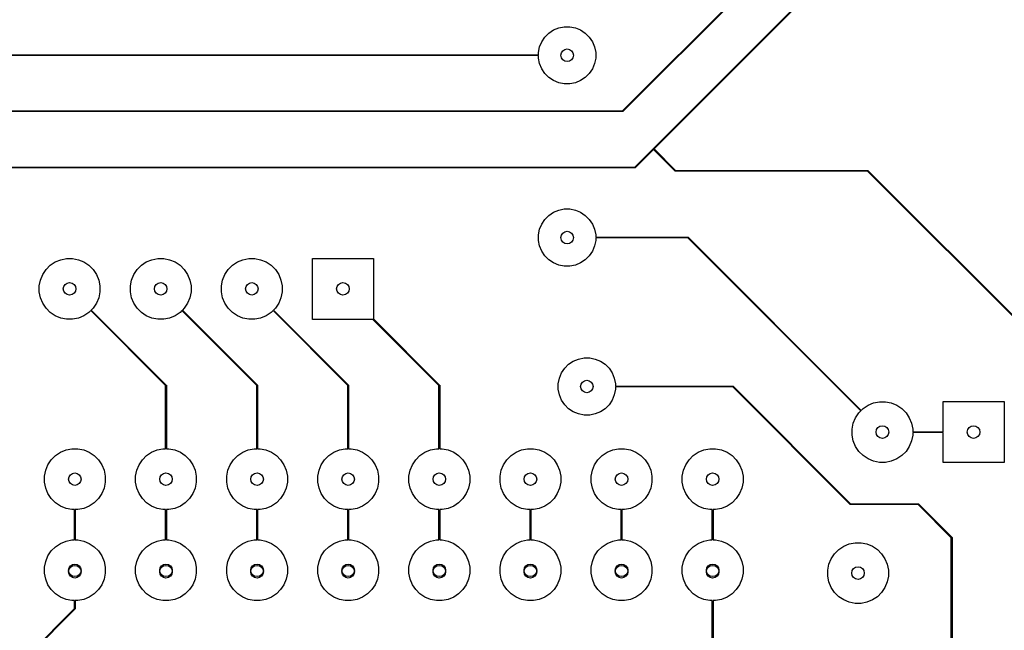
# Model space of a CAD drawing. Extents: x 122.6 to 194.2, y -146.1 to -73.8.
# Tile 8 of 11: x 149.7 to 177.2, y -117 to -100. Entities that reach past the tile are written whole.
import ezdxf

# ---------------------------------------------------------------- set-up
doc = ezdxf.new("R2010")
doc.units = 0
doc.layers.add('BLACK', color=7, linetype='CONTINUOUS')

msp = doc.modelspace()

# ---------------------------------------------------------------- linework, layer by layer
at = {"layer": 'BLACK', "linetype": 'CONTINUOUS'}
for p, q in [((166.550858, -102.57), (170.915, -98.205858)), ((170.932071, -98.217071), (166.562071, -102.587071)), ((167.407929, -103.622929), (172.145, -98.885858)), ((172.162071, -98.897071), (167.429142, -103.63)), ((164.386592, -100.512485), (164.497485, -100.401592)), ((164.497485, -100.401592), (164.627883, -100.314463)), ((164.627883, -100.314463), (164.772772, -100.254448)), ((164.772772, -100.254448), (164.926586, -100.223852)), ((164.926586, -100.223852), (165.083414, -100.223852)), ((165.083414, -100.223852), (165.237228, -100.254448)), ((165.237228, -100.254448), (165.382117, -100.314463)), ((165.382117, -100.314463), (165.512515, -100.401592)), ((165.512515, -100.401592), (165.623408, -100.512485)), ((164.239448, -100.787772), (164.299463, -100.642883)), ((164.299463, -100.642883), (164.386592, -100.512485)), ((165.623408, -100.512485), (165.710537, -100.642883)), ((165.710537, -100.642883), (165.770552, -100.787772)), ((164.208852, -100.941586), (164.239448, -100.787772)), ((164.208852, -101.01), (164.208852, -100.941586)), ((165.770552, -100.787772), (165.801148, -100.941586)), ((165.801148, -100.941586), (165.801148, -101.098414)), ((138.855, -101.01), (164.208852, -101.01)), ((164.208852, -101.03), (138.859142, -101.03)), ((164.208852, -101.098414), (164.208852, -101.03)), ((164.239448, -101.252228), (164.208852, -101.098414)), ((164.299463, -101.397117), (164.239448, -101.252228)), ((165.770552, -101.252228), (165.710537, -101.397117)), ((165.801148, -101.098414), (165.770552, -101.252228)), ((164.386592, -101.527515), (164.299463, -101.397117)), ((164.497485, -101.638408), (164.386592, -101.527515)), ((165.623408, -101.527515), (165.512515, -101.638408)), ((165.710537, -101.397117), (165.623408, -101.527515)), ((164.627883, -101.725537), (164.497485, -101.638408)), ((164.772772, -101.785552), (164.627883, -101.725537)), ((164.926586, -101.816148), (164.772772, -101.785552)), ((165.083414, -101.816148), (164.926586, -101.816148)), ((165.237228, -101.785552), (165.083414, -101.816148)), ((165.382117, -101.725537), (165.237228, -101.785552)), ((165.512515, -101.638408), (165.382117, -101.725537)), ((143.555, -102.57), (166.550858, -102.57)), ((166.555, -102.59), (143.559142, -102.59)), ((166.558827, -102.589239), (166.555, -102.59)), ((166.562071, -102.587071), (166.558827, -102.589239)), ((166.890858, -104.14), (167.407929, -103.622929)), ((167.415, -103.644142), (166.902071, -104.157071)), ((168.017929, -104.247071), (167.415, -103.644142)), ((167.429142, -103.63), (168.029142, -104.23)), ((144.455, -104.14), (166.890858, -104.14)), ((166.895, -104.16), (144.459142, -104.16)), ((166.898827, -104.159239), (166.895, -104.16)), ((166.902071, -104.157071), (166.898827, -104.159239)), ((168.021173, -104.249239), (168.017929, -104.247071)), ((168.025, -104.25), (168.021173, -104.249239)), ((173.380858, -104.25), (168.025, -104.25)), ((168.029142, -104.23), (173.385, -104.23)), ((179.235, -110.104142), (173.380858, -104.25)), ((173.385, -104.23), (173.388827, -104.230761)), ((173.388827, -104.230761), (173.392071, -104.232929)), ((173.392071, -104.232929), (179.252071, -110.092929)), ((164.497485, -105.481592), (164.627883, -105.394463)), ((164.627883, -105.394463), (164.772772, -105.334448)), ((164.772772, -105.334448), (164.926586, -105.303852)), ((164.926586, -105.303852), (165.083414, -105.303852)), ((165.083414, -105.303852), (165.237228, -105.334448)), ((165.237228, -105.334448), (165.382117, -105.394463)), ((165.382117, -105.394463), (165.512515, -105.481592)), ((164.299463, -105.722883), (164.386592, -105.592485)), ((164.386592, -105.592485), (164.497485, -105.481592)), ((165.512515, -105.481592), (165.623408, -105.592485)), ((165.623408, -105.592485), (165.710537, -105.722883)), ((164.208852, -106.021586), (164.239448, -105.867772)), ((164.239448, -105.867772), (164.299463, -105.722883)), ((165.710537, -105.722883), (165.770552, -105.867772)), ((165.770552, -105.867772), (165.801148, -106.021586)), ((164.208852, -106.178414), (164.208852, -106.021586)), ((164.239448, -106.332228), (164.208852, -106.178414)), ((165.801148, -106.178414), (165.770552, -106.332228)), ((165.801148, -106.021586), (165.801148, -106.09)), ((165.801148, -106.09), (168.375, -106.09)), ((168.370858, -106.11), (165.801148, -106.11)), ((165.801148, -106.11), (165.801148, -106.178414)), ((173.189782, -110.928924), (168.370858, -106.11)), ((168.375, -106.09), (168.378827, -106.090761)), ((168.378827, -106.090761), (168.382071, -106.092929)), ((168.382071, -106.092929), (173.203924, -110.914782)), ((164.299463, -106.477117), (164.239448, -106.332228)), ((164.386592, -106.607515), (164.299463, -106.477117)), ((165.710537, -106.477117), (165.623408, -106.607515)), ((165.770552, -106.332228), (165.710537, -106.477117)), ((150.734313, -106.780367), (150.888258, -106.716601)), ((150.888258, -106.716601), (151.051685, -106.684093)), ((151.051685, -106.684093), (151.218315, -106.684093)), ((151.218315, -106.684093), (151.381742, -106.716601)), ((151.381742, -106.716601), (151.535687, -106.780367)), ((153.274313, -106.780367), (153.428258, -106.716601)), ((153.428258, -106.716601), (153.591685, -106.684093)), ((153.591685, -106.684093), (153.758315, -106.684093)), ((153.758315, -106.684093), (153.921742, -106.716601)), ((153.921742, -106.716601), (154.075687, -106.780367)), ((155.814313, -106.780367), (155.968258, -106.716601)), ((155.968258, -106.716601), (156.131685, -106.684093)), ((156.131685, -106.684093), (156.298315, -106.684093)), ((156.298315, -106.684093), (156.461742, -106.716601)), ((156.461742, -106.716601), (156.615687, -106.780367)), ((157.905, -108.38), (157.905, -106.68)), ((157.905, -106.68), (159.605, -106.68)), ((159.605, -106.68), (159.605, -108.365858)), ((164.497485, -106.718408), (164.386592, -106.607515)), ((164.627883, -106.805537), (164.497485, -106.718408)), ((165.512515, -106.718408), (165.382117, -106.805537)), ((165.623408, -106.607515), (165.512515, -106.718408)), ((150.385367, -107.129313), (150.477941, -106.990766)), ((150.477941, -106.990766), (150.595766, -106.872941)), ((150.595766, -106.872941), (150.734313, -106.780367)), ((151.535687, -106.780367), (151.674234, -106.872941)), ((151.674234, -106.872941), (151.792059, -106.990766)), ((151.792059, -106.990766), (151.884633, -107.129313)), ((152.925367, -107.129313), (153.017941, -106.990766)), ((153.017941, -106.990766), (153.135766, -106.872941)), ((153.135766, -106.872941), (153.274313, -106.780367)), ((154.075687, -106.780367), (154.214234, -106.872941)), ((154.214234, -106.872941), (154.332059, -106.990766)), ((154.332059, -106.990766), (154.424633, -107.129313)), ((155.465367, -107.129313), (155.557941, -106.990766)), ((155.557941, -106.990766), (155.675766, -106.872941)), ((155.675766, -106.872941), (155.814313, -106.780367)), ((156.615687, -106.780367), (156.754234, -106.872941)), ((156.754234, -106.872941), (156.872059, -106.990766)), ((156.872059, -106.990766), (156.964633, -107.129313)), ((164.772772, -106.865552), (164.627883, -106.805537)), ((164.926586, -106.896148), (164.772772, -106.865552)), ((165.083414, -106.896148), (164.926586, -106.896148)), ((165.237228, -106.865552), (165.083414, -106.896148)), ((165.382117, -106.805537), (165.237228, -106.865552)), ((150.289093, -107.446685), (150.321601, -107.283258)), ((150.321601, -107.283258), (150.385367, -107.129313)), ((151.884633, -107.129313), (151.948399, -107.283258)), ((151.948399, -107.283258), (151.980907, -107.446685)), ((152.829093, -107.446685), (152.861601, -107.283258)), ((152.861601, -107.283258), (152.925367, -107.129313)), ((154.424633, -107.129313), (154.488399, -107.283258)), ((154.488399, -107.283258), (154.520907, -107.446685)), ((155.369093, -107.446685), (155.401601, -107.283258)), ((155.401601, -107.283258), (155.465367, -107.129313)), ((156.964633, -107.129313), (157.028399, -107.283258)), ((157.028399, -107.283258), (157.060907, -107.446685)), ((150.289093, -107.613315), (150.289093, -107.446685)), ((151.980907, -107.446685), (151.980907, -107.613315)), ((152.829093, -107.613315), (152.829093, -107.446685)), ((154.520907, -107.446685), (154.520907, -107.613315)), ((155.369093, -107.613315), (155.369093, -107.446685)), ((157.060907, -107.446685), (157.060907, -107.613315)), ((150.321601, -107.776742), (150.289093, -107.613315)), ((150.385367, -107.930687), (150.321601, -107.776742)), ((151.948399, -107.776742), (151.884633, -107.930687)), ((151.980907, -107.613315), (151.948399, -107.776742)), ((152.861601, -107.776742), (152.829093, -107.613315)), ((152.925367, -107.930687), (152.861601, -107.776742)), ((154.488399, -107.776742), (154.424633, -107.930687)), ((154.520907, -107.613315), (154.488399, -107.776742)), ((155.401601, -107.776742), (155.369093, -107.613315)), ((155.465367, -107.930687), (155.401601, -107.776742)), ((157.028399, -107.776742), (156.964633, -107.930687)), ((157.060907, -107.613315), (157.028399, -107.776742)), ((150.477941, -108.069234), (150.385367, -107.930687)), ((150.595766, -108.187059), (150.477941, -108.069234)), ((151.726075, -108.135217), (151.674234, -108.187059)), ((153.81221, -110.221352), (151.726075, -108.135217)), ((151.792059, -108.069234), (151.740217, -108.121075)), ((151.740217, -108.121075), (153.829281, -110.210139)), ((151.884633, -107.930687), (151.792059, -108.069234)), ((153.017941, -108.069234), (152.925367, -107.930687)), ((153.135766, -108.187059), (153.017941, -108.069234)), ((154.266075, -108.135217), (154.214234, -108.187059)), ((156.35221, -110.221352), (154.266075, -108.135217)), ((154.332059, -108.069234), (154.280217, -108.121075)), ((154.280217, -108.121075), (156.369281, -110.210139)), ((154.424633, -107.930687), (154.332059, -108.069234)), ((155.557941, -108.069234), (155.465367, -107.930687)), ((155.675766, -108.187059), (155.557941, -108.069234)), ((156.806075, -108.135217), (156.754234, -108.187059)), ((158.89221, -110.221352), (156.806075, -108.135217)), ((156.872059, -108.069234), (156.820217, -108.121075)), ((156.820217, -108.121075), (158.909281, -110.210139)), ((156.964633, -107.930687), (156.872059, -108.069234)), ((150.734313, -108.279633), (150.595766, -108.187059)), ((150.888258, -108.343399), (150.734313, -108.279633)), ((151.051685, -108.375907), (150.888258, -108.343399)), ((151.218315, -108.375907), (151.051685, -108.375907)), ((151.381742, -108.343399), (151.218315, -108.375907)), ((151.535687, -108.279633), (151.381742, -108.343399)), ((151.674234, -108.187059), (151.535687, -108.279633)), ((153.274313, -108.279633), (153.135766, -108.187059)), ((153.428258, -108.343399), (153.274313, -108.279633)), ((153.591685, -108.375907), (153.428258, -108.343399)), ((153.758315, -108.375907), (153.591685, -108.375907)), ((153.921742, -108.343399), (153.758315, -108.375907)), ((154.075687, -108.279633), (153.921742, -108.343399)), ((154.214234, -108.187059), (154.075687, -108.279633)), ((155.814313, -108.279633), (155.675766, -108.187059)), ((155.968258, -108.343399), (155.814313, -108.279633)), ((156.131685, -108.375907), (155.968258, -108.343399)), ((156.298315, -108.375907), (156.131685, -108.375907)), ((156.461742, -108.343399), (156.298315, -108.375907)), ((156.615687, -108.279633), (156.461742, -108.343399)), ((156.754234, -108.187059), (156.615687, -108.279633)), ((159.590858, -108.38), (157.905, -108.38)), ((161.43221, -110.221352), (159.590858, -108.38)), ((159.605, -108.365858), (161.449281, -110.210139)), ((165.177883, -109.544463), (165.322772, -109.484448)), ((165.322772, -109.484448), (165.476586, -109.453852)), ((165.476586, -109.453852), (165.633414, -109.453852)), ((165.633414, -109.453852), (165.787228, -109.484448)), ((165.787228, -109.484448), (165.932117, -109.544463)), ((164.849463, -109.872883), (164.936592, -109.742485)), ((164.936592, -109.742485), (165.047485, -109.631592)), ((165.047485, -109.631592), (165.177883, -109.544463)), ((165.932117, -109.544463), (166.062515, -109.631592)), ((166.062515, -109.631592), (166.173408, -109.742485)), ((166.173408, -109.742485), (166.260537, -109.872883)), ((164.758852, -110.171586), (164.789448, -110.017772)), ((164.789448, -110.017772), (164.849463, -109.872883)), ((166.260537, -109.872883), (166.320552, -110.017772)), ((166.320552, -110.017772), (166.351148, -110.171586)), ((153.81221, -111.986486), (153.81221, -110.221352)), ((153.829281, -110.210139), (153.831449, -110.213383)), ((153.831449, -110.213383), (153.83221, -110.21721)), ((153.83221, -110.21721), (153.83221, -111.986486)), ((156.35221, -111.986486), (156.35221, -110.221352)), ((156.369281, -110.210139), (156.371449, -110.213383)), ((156.371449, -110.213383), (156.37221, -110.21721)), ((156.37221, -110.21721), (156.37221, -111.986486)), ((158.89221, -111.986486), (158.89221, -110.221352)), ((158.909281, -110.210139), (158.911449, -110.213383)), ((158.911449, -110.213383), (158.91221, -110.21721)), ((158.91221, -110.21721), (158.91221, -111.986486)), ((161.43221, -111.986486), (161.43221, -110.221352)), ((161.449281, -110.210139), (161.451449, -110.213383)), ((161.451449, -110.213383), (161.45221, -110.21721)), ((161.45221, -110.21721), (161.45221, -111.986486)), ((164.758852, -110.328414), (164.758852, -110.171586)), ((164.789448, -110.482228), (164.758852, -110.328414)), ((166.351148, -110.328414), (166.320552, -110.482228)), ((166.351148, -110.171586), (166.351148, -110.24)), ((166.351148, -110.24), (169.625, -110.24)), ((169.620858, -110.26), (166.351148, -110.26)), ((166.351148, -110.26), (166.351148, -110.328414)), ((172.897929, -113.537071), (169.620858, -110.26)), ((169.625, -110.24), (169.628827, -110.240761)), ((169.628827, -110.240761), (169.632071, -110.242929)), ((169.632071, -110.242929), (172.909142, -113.52)), ((164.849463, -110.627117), (164.789448, -110.482228)), ((166.320552, -110.482228), (166.260537, -110.627117)), ((164.936592, -110.757515), (164.849463, -110.627117)), ((165.047485, -110.868408), (164.936592, -110.757515)), ((165.177883, -110.955537), (165.047485, -110.868408)), ((166.062515, -110.868408), (165.932117, -110.955537)), ((166.173408, -110.757515), (166.062515, -110.868408)), ((166.260537, -110.627117), (166.173408, -110.757515)), ((173.203924, -110.914782), (173.255766, -110.862941)), ((173.255766, -110.862941), (173.394313, -110.770367)), ((173.394313, -110.770367), (173.548258, -110.706601)), ((173.548258, -110.706601), (173.711685, -110.674093)), ((173.711685, -110.674093), (173.878315, -110.674093)), ((173.878315, -110.674093), (174.041742, -110.706601)), ((174.041742, -110.706601), (174.195687, -110.770367)), ((174.195687, -110.770367), (174.334234, -110.862941)), ((174.334234, -110.862941), (174.452059, -110.980766)), ((175.485, -111.51), (175.485, -110.67)), ((175.485, -110.67), (177.185, -110.67)), ((177.185, -110.67), (177.185, -112.37)), ((165.322772, -111.015552), (165.177883, -110.955537)), ((165.476586, -111.046148), (165.322772, -111.015552)), ((165.633414, -111.046148), (165.476586, -111.046148)), ((165.787228, -111.015552), (165.633414, -111.046148)), ((165.932117, -110.955537), (165.787228, -111.015552)), ((172.981601, -111.273258), (173.045367, -111.119313)), ((173.045367, -111.119313), (173.137941, -110.980766)), ((173.137941, -110.980766), (173.189782, -110.928924)), ((174.452059, -110.980766), (174.544633, -111.119313)), ((174.544633, -111.119313), (174.608399, -111.273258)), ((172.949093, -111.436685), (172.981601, -111.273258)), ((172.949093, -111.603315), (172.949093, -111.436685)), ((174.608399, -111.273258), (174.640907, -111.436685)), ((174.640907, -111.436685), (174.640907, -111.51)), ((172.981601, -111.766742), (172.949093, -111.603315)), ((174.640907, -111.603315), (174.608399, -111.766742)), ((174.640907, -111.51), (175.485, -111.51)), ((175.485, -111.53), (174.640907, -111.53)), ((174.640907, -111.53), (174.640907, -111.603315)), ((175.485, -112.37), (175.485, -111.53)), ((151.035468, -112.018994), (151.198895, -111.986486)), ((151.198895, -111.986486), (151.365525, -111.986486)), ((151.365525, -111.986486), (151.528952, -112.018994)), ((153.575468, -112.018994), (153.738895, -111.986486)), ((153.738895, -111.986486), (153.81221, -111.986486)), ((153.83221, -111.986486), (153.905525, -111.986486)), ((153.905525, -111.986486), (154.068952, -112.018994)), ((156.115468, -112.018994), (156.278895, -111.986486)), ((156.278895, -111.986486), (156.35221, -111.986486)), ((156.37221, -111.986486), (156.445525, -111.986486)), ((156.445525, -111.986486), (156.608952, -112.018994)), ((158.655468, -112.018994), (158.818895, -111.986486)), ((158.818895, -111.986486), (158.89221, -111.986486)), ((158.91221, -111.986486), (158.985525, -111.986486)), ((158.985525, -111.986486), (159.148952, -112.018994)), ((161.195468, -112.018994), (161.358895, -111.986486)), ((161.358895, -111.986486), (161.43221, -111.986486)), ((161.45221, -111.986486), (161.525525, -111.986486)), ((161.525525, -111.986486), (161.688952, -112.018994)), ((163.735468, -112.018994), (163.898895, -111.986486)), ((163.898895, -111.986486), (164.065525, -111.986486)), ((164.065525, -111.986486), (164.228952, -112.018994)), ((166.275468, -112.018994), (166.438895, -111.986486)), ((166.438895, -111.986486), (166.605525, -111.986486)), ((166.605525, -111.986486), (166.768952, -112.018994)), ((168.815468, -112.018994), (168.978895, -111.986486)), ((168.978895, -111.986486), (169.145525, -111.986486)), ((169.145525, -111.986486), (169.308952, -112.018994)), ((173.045367, -111.920687), (172.981601, -111.766742)), ((173.137941, -112.059234), (173.045367, -111.920687)), ((174.544633, -111.920687), (174.452059, -112.059234)), ((174.608399, -111.766742), (174.544633, -111.920687)), ((150.625151, -112.293159), (150.742976, -112.175334)), ((150.742976, -112.175334), (150.881523, -112.08276)), ((150.881523, -112.08276), (151.035468, -112.018994)), ((151.528952, -112.018994), (151.682897, -112.08276)), ((151.682897, -112.08276), (151.821444, -112.175334)), ((151.821444, -112.175334), (151.939269, -112.293159)), ((153.165151, -112.293159), (153.282976, -112.175334)), ((153.282976, -112.175334), (153.421523, -112.08276)), ((153.421523, -112.08276), (153.575468, -112.018994)), ((154.068952, -112.018994), (154.222897, -112.08276)), ((154.222897, -112.08276), (154.361444, -112.175334)), ((154.361444, -112.175334), (154.479269, -112.293159)), ((155.705151, -112.293159), (155.822976, -112.175334)), ((155.822976, -112.175334), (155.961523, -112.08276)), ((155.961523, -112.08276), (156.115468, -112.018994)), ((156.608952, -112.018994), (156.762897, -112.08276)), ((156.762897, -112.08276), (156.901444, -112.175334)), ((156.901444, -112.175334), (157.019269, -112.293159)), ((158.245151, -112.293159), (158.362976, -112.175334)), ((158.362976, -112.175334), (158.501523, -112.08276)), ((158.501523, -112.08276), (158.655468, -112.018994)), ((159.148952, -112.018994), (159.302897, -112.08276)), ((159.302897, -112.08276), (159.441444, -112.175334)), ((159.441444, -112.175334), (159.559269, -112.293159)), ((160.785151, -112.293159), (160.902976, -112.175334)), ((160.902976, -112.175334), (161.041523, -112.08276)), ((161.041523, -112.08276), (161.195468, -112.018994)), ((161.688952, -112.018994), (161.842897, -112.08276)), ((161.842897, -112.08276), (161.981444, -112.175334)), ((161.981444, -112.175334), (162.099269, -112.293159)), ((163.325151, -112.293159), (163.442976, -112.175334)), ((163.442976, -112.175334), (163.581523, -112.08276)), ((163.581523, -112.08276), (163.735468, -112.018994)), ((164.228952, -112.018994), (164.382897, -112.08276)), ((164.382897, -112.08276), (164.521444, -112.175334)), ((164.521444, -112.175334), (164.639269, -112.293159)), ((165.865151, -112.293159), (165.982976, -112.175334)), ((165.982976, -112.175334), (166.121523, -112.08276)), ((166.121523, -112.08276), (166.275468, -112.018994)), ((166.768952, -112.018994), (166.922897, -112.08276)), ((166.922897, -112.08276), (167.061444, -112.175334)), ((167.061444, -112.175334), (167.179269, -112.293159)), ((168.405151, -112.293159), (168.522976, -112.175334)), ((168.522976, -112.175334), (168.661523, -112.08276)), ((168.661523, -112.08276), (168.815468, -112.018994)), ((169.308952, -112.018994), (169.462897, -112.08276)), ((169.462897, -112.08276), (169.601444, -112.175334)), ((169.601444, -112.175334), (169.719269, -112.293159)), ((173.255766, -112.177059), (173.137941, -112.059234)), ((173.394313, -112.269633), (173.255766, -112.177059)), ((174.334234, -112.177059), (174.195687, -112.269633)), ((174.452059, -112.059234), (174.334234, -112.177059)), ((150.468811, -112.585651), (150.532577, -112.431706)), ((150.532577, -112.431706), (150.625151, -112.293159)), ((151.939269, -112.293159), (152.031843, -112.431706)), ((152.031843, -112.431706), (152.095609, -112.585651)), ((153.008811, -112.585651), (153.072577, -112.431706)), ((153.072577, -112.431706), (153.165151, -112.293159)), ((154.479269, -112.293159), (154.571843, -112.431706)), ((154.571843, -112.431706), (154.635609, -112.585651)), ((155.548811, -112.585651), (155.612577, -112.431706)), ((155.612577, -112.431706), (155.705151, -112.293159)), ((157.019269, -112.293159), (157.111843, -112.431706)), ((157.111843, -112.431706), (157.175609, -112.585651)), ((158.088811, -112.585651), (158.152577, -112.431706)), ((158.152577, -112.431706), (158.245151, -112.293159)), ((159.559269, -112.293159), (159.651843, -112.431706)), ((159.651843, -112.431706), (159.715609, -112.585651)), ((160.628811, -112.585651), (160.692577, -112.431706)), ((160.692577, -112.431706), (160.785151, -112.293159)), ((162.099269, -112.293159), (162.191843, -112.431706)), ((162.191843, -112.431706), (162.255609, -112.585651)), ((163.168811, -112.585651), (163.232577, -112.431706)), ((163.232577, -112.431706), (163.325151, -112.293159)), ((164.639269, -112.293159), (164.731843, -112.431706)), ((164.731843, -112.431706), (164.795609, -112.585651)), ((165.708811, -112.585651), (165.772577, -112.431706)), ((165.772577, -112.431706), (165.865151, -112.293159)), ((167.179269, -112.293159), (167.271843, -112.431706)), ((167.271843, -112.431706), (167.335609, -112.585651)), ((168.248811, -112.585651), (168.312577, -112.431706)), ((168.312577, -112.431706), (168.405151, -112.293159)), ((169.719269, -112.293159), (169.811843, -112.431706)), ((169.811843, -112.431706), (169.875609, -112.585651)), ((173.548258, -112.333399), (173.394313, -112.269633)), ((173.711685, -112.365907), (173.548258, -112.333399)), ((173.878315, -112.365907), (173.711685, -112.365907)), ((174.041742, -112.333399), (173.878315, -112.365907)), ((174.195687, -112.269633), (174.041742, -112.333399)), ((177.185, -112.37), (175.485, -112.37)), ((150.436303, -112.749078), (150.468811, -112.585651)), ((150.436303, -112.915708), (150.436303, -112.749078)), ((152.095609, -112.585651), (152.128117, -112.749078)), ((152.128117, -112.749078), (152.128117, -112.915708)), ((152.976303, -112.749078), (153.008811, -112.585651)), ((152.976303, -112.915708), (152.976303, -112.749078)), ((154.635609, -112.585651), (154.668117, -112.749078)), ((154.668117, -112.749078), (154.668117, -112.915708)), ((155.516303, -112.749078), (155.548811, -112.585651)), ((155.516303, -112.915708), (155.516303, -112.749078)), ((157.175609, -112.585651), (157.208117, -112.749078)), ((157.208117, -112.749078), (157.208117, -112.915708)), ((158.056303, -112.749078), (158.088811, -112.585651)), ((158.056303, -112.915708), (158.056303, -112.749078)), ((159.715609, -112.585651), (159.748117, -112.749078)), ((159.748117, -112.749078), (159.748117, -112.915708)), ((160.596303, -112.749078), (160.628811, -112.585651)), ((160.596303, -112.915708), (160.596303, -112.749078)), ((162.255609, -112.585651), (162.288117, -112.749078)), ((162.288117, -112.749078), (162.288117, -112.915708)), ((163.136303, -112.749078), (163.168811, -112.585651)), ((163.136303, -112.915708), (163.136303, -112.749078)), ((164.795609, -112.585651), (164.828117, -112.749078)), ((164.828117, -112.749078), (164.828117, -112.915708)), ((165.676303, -112.749078), (165.708811, -112.585651)), ((165.676303, -112.915708), (165.676303, -112.749078)), ((167.335609, -112.585651), (167.368117, -112.749078)), ((167.368117, -112.749078), (167.368117, -112.915708)), ((168.216303, -112.749078), (168.248811, -112.585651)), ((168.216303, -112.915708), (168.216303, -112.749078)), ((169.875609, -112.585651), (169.908117, -112.749078)), ((169.908117, -112.749078), (169.908117, -112.915708)), ((150.468811, -113.079135), (150.436303, -112.915708)), ((150.532577, -113.23308), (150.468811, -113.079135)), ((152.095609, -113.079135), (152.031843, -113.23308)), ((152.128117, -112.915708), (152.095609, -113.079135)), ((153.008811, -113.079135), (152.976303, -112.915708)), ((153.072577, -113.23308), (153.008811, -113.079135)), ((154.635609, -113.079135), (154.571843, -113.23308)), ((154.668117, -112.915708), (154.635609, -113.079135)), ((155.548811, -113.079135), (155.516303, -112.915708)), ((155.612577, -113.23308), (155.548811, -113.079135)), ((157.175609, -113.079135), (157.111843, -113.23308)), ((157.208117, -112.915708), (157.175609, -113.079135)), ((158.088811, -113.079135), (158.056303, -112.915708)), ((158.152577, -113.23308), (158.088811, -113.079135)), ((159.715609, -113.079135), (159.651843, -113.23308)), ((159.748117, -112.915708), (159.715609, -113.079135)), ((160.628811, -113.079135), (160.596303, -112.915708)), ((160.692577, -113.23308), (160.628811, -113.079135)), ((162.255609, -113.079135), (162.191843, -113.23308)), ((162.288117, -112.915708), (162.255609, -113.079135)), ((163.168811, -113.079135), (163.136303, -112.915708)), ((163.232577, -113.23308), (163.168811, -113.079135)), ((164.795609, -113.079135), (164.731843, -113.23308)), ((164.828117, -112.915708), (164.795609, -113.079135)), ((165.708811, -113.079135), (165.676303, -112.915708)), ((165.772577, -113.23308), (165.708811, -113.079135)), ((167.335609, -113.079135), (167.271843, -113.23308)), ((167.368117, -112.915708), (167.335609, -113.079135)), ((168.248811, -113.079135), (168.216303, -112.915708)), ((168.312577, -113.23308), (168.248811, -113.079135)), ((169.875609, -113.079135), (169.811843, -113.23308)), ((169.908117, -112.915708), (169.875609, -113.079135)), ((150.625151, -113.371627), (150.532577, -113.23308)), ((152.031843, -113.23308), (151.939269, -113.371627)), ((153.165151, -113.371627), (153.072577, -113.23308)), ((154.571843, -113.23308), (154.479269, -113.371627)), ((155.705151, -113.371627), (155.612577, -113.23308)), ((157.111843, -113.23308), (157.019269, -113.371627)), ((158.245151, -113.371627), (158.152577, -113.23308)), ((159.651843, -113.23308), (159.559269, -113.371627)), ((160.785151, -113.371627), (160.692577, -113.23308)), ((162.191843, -113.23308), (162.099269, -113.371627)), ((163.325151, -113.371627), (163.232577, -113.23308)), ((164.731843, -113.23308), (164.639269, -113.371627)), ((165.865151, -113.371627), (165.772577, -113.23308)), ((167.271843, -113.23308), (167.179269, -113.371627)), ((168.405151, -113.371627), (168.312577, -113.23308)), ((169.811843, -113.23308), (169.719269, -113.371627)), ((150.742976, -113.489452), (150.625151, -113.371627)), ((150.881523, -113.582026), (150.742976, -113.489452)), ((151.035468, -113.645792), (150.881523, -113.582026)), ((151.682897, -113.582026), (151.528952, -113.645792)), ((151.821444, -113.489452), (151.682897, -113.582026)), ((151.939269, -113.371627), (151.821444, -113.489452)), ((153.282976, -113.489452), (153.165151, -113.371627)), ((153.421523, -113.582026), (153.282976, -113.489452)), ((153.575468, -113.645792), (153.421523, -113.582026)), ((154.222897, -113.582026), (154.068952, -113.645792)), ((154.361444, -113.489452), (154.222897, -113.582026)), ((154.479269, -113.371627), (154.361444, -113.489452)), ((155.822976, -113.489452), (155.705151, -113.371627)), ((155.961523, -113.582026), (155.822976, -113.489452)), ((156.115468, -113.645792), (155.961523, -113.582026)), ((156.762897, -113.582026), (156.608952, -113.645792)), ((156.901444, -113.489452), (156.762897, -113.582026)), ((157.019269, -113.371627), (156.901444, -113.489452)), ((158.362976, -113.489452), (158.245151, -113.371627)), ((158.501523, -113.582026), (158.362976, -113.489452)), ((158.655468, -113.645792), (158.501523, -113.582026)), ((159.302897, -113.582026), (159.148952, -113.645792)), ((159.441444, -113.489452), (159.302897, -113.582026)), ((159.559269, -113.371627), (159.441444, -113.489452)), ((160.902976, -113.489452), (160.785151, -113.371627)), ((161.041523, -113.582026), (160.902976, -113.489452)), ((161.195468, -113.645792), (161.041523, -113.582026)), ((161.842897, -113.582026), (161.688952, -113.645792)), ((161.981444, -113.489452), (161.842897, -113.582026)), ((162.099269, -113.371627), (161.981444, -113.489452)), ((163.442976, -113.489452), (163.325151, -113.371627)), ((163.581523, -113.582026), (163.442976, -113.489452)), ((163.735468, -113.645792), (163.581523, -113.582026)), ((164.382897, -113.582026), (164.228952, -113.645792)), ((164.521444, -113.489452), (164.382897, -113.582026)), ((164.639269, -113.371627), (164.521444, -113.489452)), ((165.982976, -113.489452), (165.865151, -113.371627)), ((166.121523, -113.582026), (165.982976, -113.489452)), ((166.275468, -113.645792), (166.121523, -113.582026)), ((166.922897, -113.582026), (166.768952, -113.645792)), ((167.061444, -113.489452), (166.922897, -113.582026)), ((167.179269, -113.371627), (167.061444, -113.489452)), ((168.522976, -113.489452), (168.405151, -113.371627)), ((168.661523, -113.582026), (168.522976, -113.489452)), ((168.815468, -113.645792), (168.661523, -113.582026)), ((169.462897, -113.582026), (169.308952, -113.645792)), ((169.601444, -113.489452), (169.462897, -113.582026)), ((169.719269, -113.371627), (169.601444, -113.489452)), ((172.901173, -113.539239), (172.897929, -113.537071)), ((172.905, -113.54), (172.901173, -113.539239)), ((174.790858, -113.54), (172.905, -113.54)), ((172.909142, -113.52), (174.795, -113.52)), ((175.715, -114.464142), (174.790858, -113.54)), ((174.795, -113.52), (174.798827, -113.520761)), ((174.798827, -113.520761), (174.802071, -113.522929)), ((174.802071, -113.522929), (175.732071, -114.452929)), ((151.198895, -113.6783), (151.035468, -113.645792)), ((151.27221, -113.6783), (151.198895, -113.6783)), ((151.27221, -114.526486), (151.27221, -113.6783)), ((151.365525, -113.6783), (151.29221, -113.6783)), ((151.29221, -113.6783), (151.29221, -114.526486)), ((151.528952, -113.645792), (151.365525, -113.6783)), ((153.738895, -113.6783), (153.575468, -113.645792)), ((153.81221, -113.6783), (153.738895, -113.6783)), ((153.81221, -114.526486), (153.81221, -113.6783)), ((153.905525, -113.6783), (153.83221, -113.6783)), ((153.83221, -113.6783), (153.83221, -114.526486)), ((154.068952, -113.645792), (153.905525, -113.6783)), ((156.278895, -113.6783), (156.115468, -113.645792)), ((156.35221, -113.6783), (156.278895, -113.6783)), ((156.35221, -114.526486), (156.35221, -113.6783)), ((156.445525, -113.6783), (156.37221, -113.6783)), ((156.37221, -113.6783), (156.37221, -114.526486)), ((156.608952, -113.645792), (156.445525, -113.6783)), ((158.818895, -113.6783), (158.655468, -113.645792)), ((158.89221, -113.6783), (158.818895, -113.6783)), ((158.89221, -114.526486), (158.89221, -113.6783)), ((158.985525, -113.6783), (158.91221, -113.6783)), ((158.91221, -113.6783), (158.91221, -114.526486)), ((159.148952, -113.645792), (158.985525, -113.6783)), ((161.358895, -113.6783), (161.195468, -113.645792)), ((161.43221, -113.6783), (161.358895, -113.6783)), ((161.43221, -114.526486), (161.43221, -113.6783)), ((161.525525, -113.6783), (161.45221, -113.6783)), ((161.45221, -113.6783), (161.45221, -114.526486)), ((161.688952, -113.645792), (161.525525, -113.6783)), ((163.898895, -113.6783), (163.735468, -113.645792)), ((163.97221, -113.6783), (163.898895, -113.6783)), ((163.97221, -114.526486), (163.97221, -113.6783)), ((164.065525, -113.6783), (163.99221, -113.6783)), ((163.99221, -113.6783), (163.99221, -114.526486)), ((164.228952, -113.645792), (164.065525, -113.6783)), ((166.438895, -113.6783), (166.275468, -113.645792)), ((166.51221, -113.6783), (166.438895, -113.6783)), ((166.51221, -114.526486), (166.51221, -113.6783)), ((166.605525, -113.6783), (166.53221, -113.6783)), ((166.53221, -113.6783), (166.53221, -114.526486)), ((166.768952, -113.645792), (166.605525, -113.6783)), ((168.978895, -113.6783), (168.815468, -113.645792)), ((169.05221, -113.6783), (168.978895, -113.6783)), ((169.05221, -114.526486), (169.05221, -113.6783)), ((169.145525, -113.6783), (169.07221, -113.6783)), ((169.07221, -113.6783), (169.07221, -114.526486)), ((169.308952, -113.645792), (169.145525, -113.6783)), ((175.732071, -114.452929), (175.734239, -114.456173)), ((175.734239, -114.456173), (175.735, -114.46)), ((150.625151, -114.833159), (150.742976, -114.715334)), ((150.742976, -114.715334), (150.881523, -114.62276)), ((150.881523, -114.62276), (151.035468, -114.558994)), ((151.035468, -114.558994), (151.198895, -114.526486)), ((151.198895, -114.526486), (151.27221, -114.526486)), ((151.29221, -114.526486), (151.365525, -114.526486)), ((151.365525, -114.526486), (151.528952, -114.558994)), ((151.528952, -114.558994), (151.682897, -114.62276)), ((151.682897, -114.62276), (151.821444, -114.715334)), ((151.821444, -114.715334), (151.939269, -114.833159)), ((153.165151, -114.833159), (153.282976, -114.715334)), ((153.282976, -114.715334), (153.421523, -114.62276)), ((153.421523, -114.62276), (153.575468, -114.558994)), ((153.575468, -114.558994), (153.738895, -114.526486)), ((153.738895, -114.526486), (153.81221, -114.526486)), ((153.83221, -114.526486), (153.905525, -114.526486)), ((153.905525, -114.526486), (154.068952, -114.558994)), ((154.068952, -114.558994), (154.222897, -114.62276)), ((154.222897, -114.62276), (154.361444, -114.715334)), ((154.361444, -114.715334), (154.479269, -114.833159)), ((155.705151, -114.833159), (155.822976, -114.715334)), ((155.822976, -114.715334), (155.961523, -114.62276)), ((155.961523, -114.62276), (156.115468, -114.558994)), ((156.115468, -114.558994), (156.278895, -114.526486)), ((156.278895, -114.526486), (156.35221, -114.526486)), ((156.37221, -114.526486), (156.445525, -114.526486)), ((156.445525, -114.526486), (156.608952, -114.558994)), ((156.608952, -114.558994), (156.762897, -114.62276)), ((156.762897, -114.62276), (156.901444, -114.715334)), ((156.901444, -114.715334), (157.019269, -114.833159)), ((158.245151, -114.833159), (158.362976, -114.715334)), ((158.362976, -114.715334), (158.501523, -114.62276)), ((158.501523, -114.62276), (158.655468, -114.558994)), ((158.655468, -114.558994), (158.818895, -114.526486)), ((158.818895, -114.526486), (158.89221, -114.526486)), ((158.91221, -114.526486), (158.985525, -114.526486)), ((158.985525, -114.526486), (159.148952, -114.558994)), ((159.148952, -114.558994), (159.302897, -114.62276)), ((159.302897, -114.62276), (159.441444, -114.715334)), ((159.441444, -114.715334), (159.559269, -114.833159)), ((160.785151, -114.833159), (160.902976, -114.715334)), ((160.902976, -114.715334), (161.041523, -114.62276)), ((161.041523, -114.62276), (161.195468, -114.558994)), ((161.195468, -114.558994), (161.358895, -114.526486)), ((161.358895, -114.526486), (161.43221, -114.526486)), ((161.45221, -114.526486), (161.525525, -114.526486)), ((161.525525, -114.526486), (161.688952, -114.558994)), ((161.688952, -114.558994), (161.842897, -114.62276)), ((161.842897, -114.62276), (161.981444, -114.715334)), ((161.981444, -114.715334), (162.099269, -114.833159)), ((163.325151, -114.833159), (163.442976, -114.715334)), ((163.442976, -114.715334), (163.581523, -114.62276)), ((163.581523, -114.62276), (163.735468, -114.558994)), ((163.735468, -114.558994), (163.898895, -114.526486)), ((163.898895, -114.526486), (163.97221, -114.526486)), ((163.99221, -114.526486), (164.065525, -114.526486)), ((164.065525, -114.526486), (164.228952, -114.558994)), ((164.228952, -114.558994), (164.382897, -114.62276)), ((164.382897, -114.62276), (164.521444, -114.715334)), ((164.521444, -114.715334), (164.639269, -114.833159)), ((165.865151, -114.833159), (165.982976, -114.715334)), ((165.982976, -114.715334), (166.121523, -114.62276)), ((166.121523, -114.62276), (166.275468, -114.558994)), ((166.275468, -114.558994), (166.438895, -114.526486)), ((166.438895, -114.526486), (166.51221, -114.526486)), ((166.53221, -114.526486), (166.605525, -114.526486)), ((166.605525, -114.526486), (166.768952, -114.558994)), ((166.768952, -114.558994), (166.922897, -114.62276)), ((166.922897, -114.62276), (167.061444, -114.715334)), ((167.061444, -114.715334), (167.179269, -114.833159)), ((168.405151, -114.833159), (168.522976, -114.715334)), ((168.522976, -114.715334), (168.661523, -114.62276)), ((168.661523, -114.62276), (168.815468, -114.558994)), ((168.815468, -114.558994), (168.978895, -114.526486)), ((168.978895, -114.526486), (169.05221, -114.526486)), ((169.07221, -114.526486), (169.145525, -114.526486)), ((169.145525, -114.526486), (169.308952, -114.558994)), ((169.308952, -114.558994), (169.462897, -114.62276)), ((169.462897, -114.62276), (169.601444, -114.715334)), ((169.601444, -114.715334), (169.719269, -114.833159)), ((172.575766, -114.792941), (172.714313, -114.700367)), ((172.714313, -114.700367), (172.868258, -114.636601)), ((172.868258, -114.636601), (173.031685, -114.604093)), ((173.031685, -114.604093), (173.198315, -114.604093)), ((173.198315, -114.604093), (173.361742, -114.636601)), ((173.361742, -114.636601), (173.515687, -114.700367)), ((173.515687, -114.700367), (173.654234, -114.792941)), ((175.715, -119.415858), (175.715, -114.464142)), ((175.735, -114.46), (175.735, -119.42)), ((150.468811, -115.125651), (150.532577, -114.971706)), ((150.532577, -114.971706), (150.625151, -114.833159)), ((151.939269, -114.833159), (152.031843, -114.971706)), ((152.031843, -114.971706), (152.095609, -115.125651)), ((153.008811, -115.125651), (153.072577, -114.971706)), ((153.072577, -114.971706), (153.165151, -114.833159)), ((154.479269, -114.833159), (154.571843, -114.971706)), ((154.571843, -114.971706), (154.635609, -115.125651)), ((155.548811, -115.125651), (155.612577, -114.971706)), ((155.612577, -114.971706), (155.705151, -114.833159)), ((157.019269, -114.833159), (157.111843, -114.971706)), ((157.111843, -114.971706), (157.175609, -115.125651)), ((158.088811, -115.125651), (158.152577, -114.971706)), ((158.152577, -114.971706), (158.245151, -114.833159)), ((159.559269, -114.833159), (159.651843, -114.971706)), ((159.651843, -114.971706), (159.715609, -115.125651)), ((160.628811, -115.125651), (160.692577, -114.971706)), ((160.692577, -114.971706), (160.785151, -114.833159)), ((162.099269, -114.833159), (162.191843, -114.971706)), ((162.191843, -114.971706), (162.255609, -115.125651)), ((163.168811, -115.125651), (163.232577, -114.971706)), ((163.232577, -114.971706), (163.325151, -114.833159)), ((164.639269, -114.833159), (164.731843, -114.971706)), ((164.731843, -114.971706), (164.795609, -115.125651)), ((165.708811, -115.125651), (165.772577, -114.971706)), ((165.772577, -114.971706), (165.865151, -114.833159)), ((167.179269, -114.833159), (167.271843, -114.971706)), ((167.271843, -114.971706), (167.335609, -115.125651)), ((168.248811, -115.125651), (168.312577, -114.971706)), ((168.312577, -114.971706), (168.405151, -114.833159)), ((169.719269, -114.833159), (169.811843, -114.971706)), ((169.811843, -114.971706), (169.875609, -115.125651)), ((172.365367, -115.049313), (172.457941, -114.910766)), ((172.457941, -114.910766), (172.575766, -114.792941)), ((173.654234, -114.792941), (173.772059, -114.910766)), ((173.772059, -114.910766), (173.864633, -115.049313)), ((150.436303, -115.289078), (150.468811, -115.125651)), ((152.095609, -115.125651), (152.128117, -115.289078)), ((152.976303, -115.289078), (153.008811, -115.125651)), ((154.635609, -115.125651), (154.668117, -115.289078)), ((155.516303, -115.289078), (155.548811, -115.125651)), ((157.175609, -115.125651), (157.208117, -115.289078)), ((158.056303, -115.289078), (158.088811, -115.125651)), ((159.715609, -115.125651), (159.748117, -115.289078)), ((160.596303, -115.289078), (160.628811, -115.125651)), ((162.255609, -115.125651), (162.288117, -115.289078)), ((163.136303, -115.289078), (163.168811, -115.125651)), ((164.795609, -115.125651), (164.828117, -115.289078)), ((165.676303, -115.289078), (165.708811, -115.125651)), ((167.335609, -115.125651), (167.368117, -115.289078)), ((168.216303, -115.289078), (168.248811, -115.125651)), ((169.875609, -115.125651), (169.908117, -115.289078)), ((172.269093, -115.366685), (172.301601, -115.203258)), ((172.301601, -115.203258), (172.365367, -115.049313)), ((173.864633, -115.049313), (173.928399, -115.203258)), ((173.928399, -115.203258), (173.960907, -115.366685)), ((150.436303, -115.455708), (150.436303, -115.289078)), ((150.468811, -115.619135), (150.436303, -115.455708)), ((152.128117, -115.455708), (152.095609, -115.619135)), ((152.128117, -115.289078), (152.128117, -115.455708)), ((152.976303, -115.455708), (152.976303, -115.289078)), ((153.008811, -115.619135), (152.976303, -115.455708)), ((154.668117, -115.455708), (154.635609, -115.619135)), ((154.668117, -115.289078), (154.668117, -115.455708)), ((155.516303, -115.455708), (155.516303, -115.289078)), ((155.548811, -115.619135), (155.516303, -115.455708)), ((157.208117, -115.455708), (157.175609, -115.619135)), ((157.208117, -115.289078), (157.208117, -115.455708)), ((158.056303, -115.455708), (158.056303, -115.289078)), ((158.088811, -115.619135), (158.056303, -115.455708)), ((159.748117, -115.455708), (159.715609, -115.619135)), ((159.748117, -115.289078), (159.748117, -115.455708)), ((160.596303, -115.455708), (160.596303, -115.289078)), ((160.628811, -115.619135), (160.596303, -115.455708)), ((162.288117, -115.455708), (162.255609, -115.619135)), ((162.288117, -115.289078), (162.288117, -115.455708)), ((163.136303, -115.455708), (163.136303, -115.289078)), ((163.168811, -115.619135), (163.136303, -115.455708)), ((164.828117, -115.455708), (164.795609, -115.619135)), ((164.828117, -115.289078), (164.828117, -115.455708)), ((165.676303, -115.455708), (165.676303, -115.289078)), ((165.708811, -115.619135), (165.676303, -115.455708)), ((167.368117, -115.455708), (167.335609, -115.619135)), ((167.368117, -115.289078), (167.368117, -115.455708)), ((168.216303, -115.455708), (168.216303, -115.289078)), ((168.248811, -115.619135), (168.216303, -115.455708)), ((169.908117, -115.455708), (169.875609, -115.619135)), ((169.908117, -115.289078), (169.908117, -115.455708)), ((172.269093, -115.533315), (172.269093, -115.366685)), ((172.301601, -115.696742), (172.269093, -115.533315)), ((173.960907, -115.533315), (173.928399, -115.696742)), ((173.960907, -115.366685), (173.960907, -115.533315)), ((150.532577, -115.77308), (150.468811, -115.619135)), ((150.625151, -115.911627), (150.532577, -115.77308)), ((152.031843, -115.77308), (151.939269, -115.911627)), ((152.095609, -115.619135), (152.031843, -115.77308)), ((153.072577, -115.77308), (153.008811, -115.619135)), ((153.165151, -115.911627), (153.072577, -115.77308)), ((154.571843, -115.77308), (154.479269, -115.911627)), ((154.635609, -115.619135), (154.571843, -115.77308)), ((155.612577, -115.77308), (155.548811, -115.619135)), ((155.705151, -115.911627), (155.612577, -115.77308)), ((157.111843, -115.77308), (157.019269, -115.911627)), ((157.175609, -115.619135), (157.111843, -115.77308)), ((158.152577, -115.77308), (158.088811, -115.619135)), ((158.245151, -115.911627), (158.152577, -115.77308)), ((159.651843, -115.77308), (159.559269, -115.911627)), ((159.715609, -115.619135), (159.651843, -115.77308)), ((160.692577, -115.77308), (160.628811, -115.619135)), ((160.785151, -115.911627), (160.692577, -115.77308)), ((162.191843, -115.77308), (162.099269, -115.911627)), ((162.255609, -115.619135), (162.191843, -115.77308)), ((163.232577, -115.77308), (163.168811, -115.619135)), ((163.325151, -115.911627), (163.232577, -115.77308)), ((164.731843, -115.77308), (164.639269, -115.911627)), ((164.795609, -115.619135), (164.731843, -115.77308)), ((165.772577, -115.77308), (165.708811, -115.619135)), ((165.865151, -115.911627), (165.772577, -115.77308)), ((167.271843, -115.77308), (167.179269, -115.911627)), ((167.335609, -115.619135), (167.271843, -115.77308)), ((168.312577, -115.77308), (168.248811, -115.619135)), ((168.405151, -115.911627), (168.312577, -115.77308)), ((169.811843, -115.77308), (169.719269, -115.911627)), ((169.875609, -115.619135), (169.811843, -115.77308)), ((172.365367, -115.850687), (172.301601, -115.696742)), ((173.928399, -115.696742), (173.864633, -115.850687)), ((150.742976, -116.029452), (150.625151, -115.911627)), ((150.881523, -116.122026), (150.742976, -116.029452)), ((151.821444, -116.029452), (151.682897, -116.122026)), ((151.939269, -115.911627), (151.821444, -116.029452)), ((153.282976, -116.029452), (153.165151, -115.911627)), ((153.421523, -116.122026), (153.282976, -116.029452)), ((154.361444, -116.029452), (154.222897, -116.122026)), ((154.479269, -115.911627), (154.361444, -116.029452)), ((155.822976, -116.029452), (155.705151, -115.911627)), ((155.961523, -116.122026), (155.822976, -116.029452)), ((156.901444, -116.029452), (156.762897, -116.122026)), ((157.019269, -115.911627), (156.901444, -116.029452)), ((158.362976, -116.029452), (158.245151, -115.911627)), ((158.501523, -116.122026), (158.362976, -116.029452)), ((159.441444, -116.029452), (159.302897, -116.122026)), ((159.559269, -115.911627), (159.441444, -116.029452)), ((160.902976, -116.029452), (160.785151, -115.911627)), ((161.041523, -116.122026), (160.902976, -116.029452)), ((161.981444, -116.029452), (161.842897, -116.122026)), ((162.099269, -115.911627), (161.981444, -116.029452)), ((163.442976, -116.029452), (163.325151, -115.911627)), ((163.581523, -116.122026), (163.442976, -116.029452)), ((164.521444, -116.029452), (164.382897, -116.122026)), ((164.639269, -115.911627), (164.521444, -116.029452)), ((165.982976, -116.029452), (165.865151, -115.911627)), ((166.121523, -116.122026), (165.982976, -116.029452)), ((167.061444, -116.029452), (166.922897, -116.122026)), ((167.179269, -115.911627), (167.061444, -116.029452)), ((168.522976, -116.029452), (168.405151, -115.911627)), ((168.661523, -116.122026), (168.522976, -116.029452)), ((169.601444, -116.029452), (169.462897, -116.122026)), ((169.719269, -115.911627), (169.601444, -116.029452)), ((172.457941, -115.989234), (172.365367, -115.850687)), ((172.575766, -116.107059), (172.457941, -115.989234)), ((173.772059, -115.989234), (173.654234, -116.107059)), ((173.864633, -115.850687), (173.772059, -115.989234)), ((151.035468, -116.185792), (150.881523, -116.122026)), ((151.198895, -116.2183), (151.035468, -116.185792)), ((151.27221, -116.2183), (151.198895, -116.2183)), ((151.27221, -116.438648), (151.27221, -116.2183)), ((151.365525, -116.2183), (151.29221, -116.2183)), ((151.29221, -116.2183), (151.29221, -116.44279)), ((151.528952, -116.185792), (151.365525, -116.2183)), ((151.682897, -116.122026), (151.528952, -116.185792)), ((153.575468, -116.185792), (153.421523, -116.122026)), ((153.738895, -116.2183), (153.575468, -116.185792)), ((153.905525, -116.2183), (153.738895, -116.2183)), ((154.068952, -116.185792), (153.905525, -116.2183)), ((154.222897, -116.122026), (154.068952, -116.185792)), ((156.115468, -116.185792), (155.961523, -116.122026)), ((156.278895, -116.2183), (156.115468, -116.185792)), ((156.445525, -116.2183), (156.278895, -116.2183)), ((156.608952, -116.185792), (156.445525, -116.2183)), ((156.762897, -116.122026), (156.608952, -116.185792)), ((158.655468, -116.185792), (158.501523, -116.122026)), ((158.818895, -116.2183), (158.655468, -116.185792)), ((158.985525, -116.2183), (158.818895, -116.2183)), ((159.148952, -116.185792), (158.985525, -116.2183)), ((159.302897, -116.122026), (159.148952, -116.185792)), ((161.195468, -116.185792), (161.041523, -116.122026)), ((161.358895, -116.2183), (161.195468, -116.185792)), ((161.525525, -116.2183), (161.358895, -116.2183)), ((161.688952, -116.185792), (161.525525, -116.2183)), ((161.842897, -116.122026), (161.688952, -116.185792)), ((163.735468, -116.185792), (163.581523, -116.122026)), ((163.898895, -116.2183), (163.735468, -116.185792)), ((164.065525, -116.2183), (163.898895, -116.2183)), ((164.228952, -116.185792), (164.065525, -116.2183)), ((164.382897, -116.122026), (164.228952, -116.185792)), ((166.275468, -116.185792), (166.121523, -116.122026)), ((166.438895, -116.2183), (166.275468, -116.185792)), ((166.605525, -116.2183), (166.438895, -116.2183)), ((166.768952, -116.185792), (166.605525, -116.2183)), ((166.922897, -116.122026), (166.768952, -116.185792)), ((168.815468, -116.185792), (168.661523, -116.122026)), ((168.978895, -116.2183), (168.815468, -116.185792)), ((169.05221, -116.2183), (168.978895, -116.2183)), ((169.05221, -118.518648), (169.05221, -116.2183)), ((169.145525, -116.2183), (169.07221, -116.2183)), ((169.07221, -116.2183), (169.07221, -118.52279)), ((169.308952, -116.185792), (169.145525, -116.2183)), ((169.462897, -116.122026), (169.308952, -116.185792)), ((172.714313, -116.199633), (172.575766, -116.107059)), ((172.868258, -116.263399), (172.714313, -116.199633)), ((173.031685, -116.295907), (172.868258, -116.263399)), ((173.198315, -116.295907), (173.031685, -116.295907)), ((173.361742, -116.263399), (173.198315, -116.295907)), ((173.515687, -116.199633), (173.361742, -116.263399)), ((173.654234, -116.107059), (173.515687, -116.199633)), ((149.837929, -117.872929), (151.27221, -116.438648)), ((151.289281, -116.449861), (149.855, -117.884142)), ((151.291449, -116.446617), (151.289281, -116.449861)), ((151.29221, -116.44279), (151.291449, -116.446617))]:
    msp.add_line(p, q, dxfattribs=at)
at = {"layer": 'BLACK'}
for centre in [(165.005, -101.02), (165.005, -101.02), (165.005, -106.1), (165.005, -106.1), (151.135, -107.53), (151.135, -107.53), (153.675, -107.53), (153.675, -107.53), (156.215, -107.53), (156.215, -107.53), (158.755, -107.53), (158.755, -107.53), (165.555, -110.25), (165.555, -110.25), (173.795, -111.52), (173.795, -111.52), (176.335, -111.52), (176.335, -111.52), (151.28221, -112.832393), (151.28221, -112.832393), (153.82221, -112.832393), (153.82221, -112.832393), (156.36221, -112.832393), (156.36221, -112.832393), (158.90221, -112.832393), (158.90221, -112.832393), (161.44221, -112.832393), (161.44221, -112.832393), (163.98221, -112.832393), (163.98221, -112.832393), (166.52221, -112.832393), (166.52221, -112.832393), (169.06221, -112.832393), (169.06221, -112.832393), (151.28221, -115.372393), (151.28221, -115.372393), (151.28221, -115.412393), (151.28221, -115.412393), (153.82221, -115.372393), (153.82221, -115.372393), (153.82221, -115.412393), (153.82221, -115.412393), (156.36221, -115.372393), (156.36221, -115.372393), (156.36221, -115.412393), (156.36221, -115.412393), (158.90221, -115.372393), (158.90221, -115.372393), (158.90221, -115.412393), (158.90221, -115.412393), (161.44221, -115.372393), (161.44221, -115.372393), (161.44221, -115.412393), (161.44221, -115.412393), (163.98221, -115.372393), (163.98221, -115.372393), (163.98221, -115.412393), (163.98221, -115.412393), (166.52221, -115.372393), (166.52221, -115.372393), (166.52221, -115.412393), (166.52221, -115.412393), (169.06221, -115.372393), (169.06221, -115.372393), (169.06221, -115.412393), (169.06221, -115.412393), (173.115, -115.45), (173.115, -115.45)]:
    msp.add_circle(centre, 0.175, dxfattribs=at)
at = {"layer": 'WHITE'}
for centre in [(165.005, -101.02), (165.005, -106.1), (151.135, -107.53), (153.675, -107.53), (156.215, -107.53), (158.755, -107.53), (165.555, -110.25), (173.795, -111.52), (176.335, -111.52), (151.28221, -112.832393), (153.82221, -112.832393), (156.36221, -112.832393), (158.90221, -112.832393), (161.44221, -112.832393), (163.98221, -112.832393), (166.52221, -112.832393), (169.06221, -112.832393), (151.28221, -115.372393), (151.28221, -115.412393), (153.82221, -115.372393), (153.82221, -115.412393), (156.36221, -115.372393), (156.36221, -115.412393), (158.90221, -115.372393), (158.90221, -115.412393), (161.44221, -115.372393), (161.44221, -115.412393), (163.98221, -115.372393), (163.98221, -115.412393), (166.52221, -115.372393), (166.52221, -115.412393), (169.06221, -115.372393), (169.06221, -115.412393), (173.115, -115.45)]:
    msp.add_circle(centre, 0.175, dxfattribs=at)

doc.saveas('drawing.dxf')
